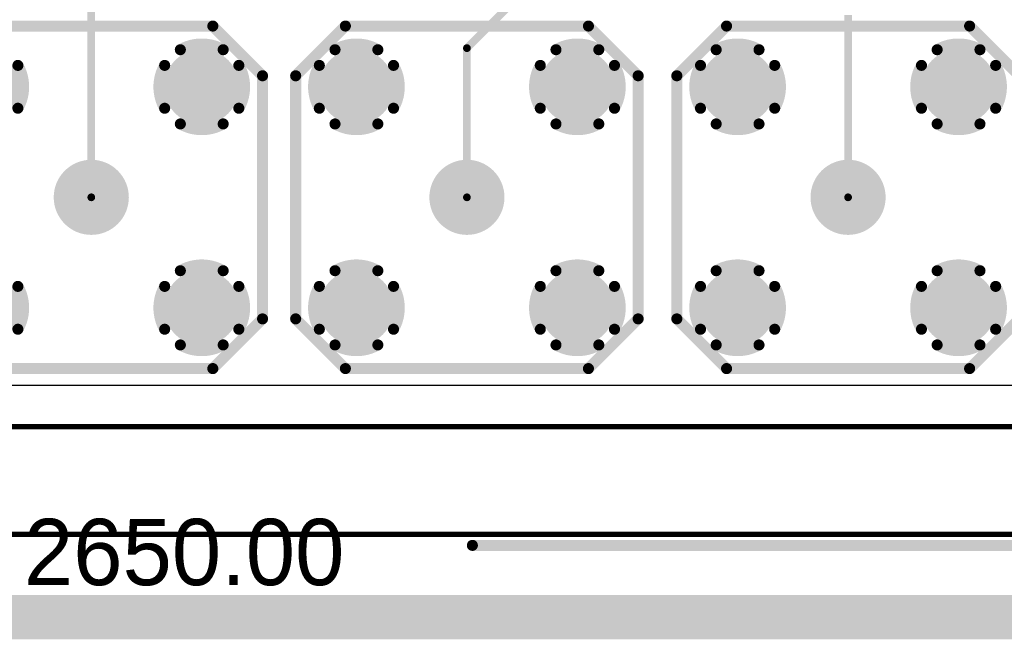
# Model space of a CAD drawing. Extents: x 0.21 to 6.77, y 0.98 to 2.62.
# Tile 3 of 16: x 1.59 to 2.48, y 0.98 to 1.54. Entities that reach past the tile are written whole.
import ezdxf

# ---------------------------------------------------------------- set-up
doc = ezdxf.new("R2010")
doc.units = 0
doc.layers.get('0').update_dxf_attribs({"linetype": 'CONTINUOUS'})
for name, color, linetype in [('BOTTOMLAYER', 5, 'CONTINUOUS'), ('BOTTOMSOLDER', 6, 'CONTINUOUS'), ('INTERNALPLANE1', 76, 'CONTINUOUS'), ('INTERNALPLANE2', 16, 'CONTINUOUS'), ('INTERNALPLANE3', 216, 'CONTINUOUS'), ('INTERNALPLANE4', 136, 'CONTINUOUS'), ('MULTILAYER', 9, 'CONTINUOUS'), ('PADHOLE', 156, 'CONTINUOUS'), ('TOPLAYER', 1, 'CONTINUOUS'), ('TOPOVERLAY', 2, 'CONTINUOUS'), ('TOPSOLDER', 216, 'CONTINUOUS')]:
    doc.layers.add(name, color=color, linetype=linetype)

# ---------------------------------------------------------------- blocks, each defined once
blk = doc.blocks.new('LEMO_EPA_00_10')
at = {"layer": 'BOTTOMLAYER', "const_width": 0.03}
for points in [[(-0.115, 0.1, 1), (-0.085, 0.1, 1)], [(0.085, 0.1, 1), (0.115, 0.1, 1)], [(-0.015, 0, 1), (0.015, 0, 1)], [(-0.115, -0.1, 1), (-0.085, -0.1, 1)], [(0.085, -0.1, 1), (0.115, -0.1, 1)]]:
    blk.add_lwpolyline(points, format="xyb", close=True, dxfattribs=at)
at = {"layer": 'BOTTOMSOLDER', "const_width": 0.034}
for points in [[(-0.117, 0.1, 1), (-0.083, 0.1, 1)], [(0.083, 0.1, 1), (0.117, 0.1, 1)], [(-0.017, 0, 1), (0.017, 0, 1)], [(-0.117, -0.1, 1), (-0.083, -0.1, 1)], [(0.083, -0.1, 1), (0.117, -0.1, 1)]]:
    blk.add_lwpolyline(points, format="xyb", close=True, dxfattribs=at)
at = {"layer": 'INTERNALPLANE1', "const_width": 0.03378}
for points in [[(-0.11689, 0.1, 1), (-0.08311, 0.1, 1)], [(0.08311, 0.1, 1), (0.11689, 0.1, 1)], [(-0.01689, 0, 1), (0.01689, 0, 1)], [(-0.11689, -0.1, 1), (-0.08311, -0.1, 1)], [(0.08311, -0.1, 1), (0.11689, -0.1, 1)]]:
    blk.add_lwpolyline(points, format="xyb", close=True, dxfattribs=at)
at = {"layer": 'INTERNALPLANE2', "const_width": 0.01}
for points in [[(-0.11939, 0.13358, -0.267949), (-0.08061, 0.13358)], [(0.08061, 0.13358, -0.267949), (0.11939, 0.13358)], [(-0.13358, 0.08061, -0.267949), (-0.13358, 0.11939)], [(-0.06642, 0.11939, -0.267949), (-0.06642, 0.08061)], [(0.06642, 0.08061, -0.267949), (0.06642, 0.11939)], [(0.13358, 0.11939, -0.267949), (0.13358, 0.08061)], [(-0.08061, 0.06642, -0.267949), (-0.11939, 0.06642)], [(0.11939, 0.06642, -0.267949), (0.08061, 0.06642)], [(-0.11939, -0.06642, -0.267949), (-0.08061, -0.06642)], [(0.08061, -0.06642, -0.267949), (0.11939, -0.06642)], [(-0.13358, -0.11939, -0.267949), (-0.13358, -0.08061)], [(-0.06642, -0.08061, -0.267949), (-0.06642, -0.11939)], [(0.06642, -0.11939, -0.267949), (0.06642, -0.08061)], [(0.13358, -0.08061, -0.267949), (0.13358, -0.11939)], [(-0.08061, -0.13358, -0.267949), (-0.11939, -0.13358)], [(0.11939, -0.13358, -0.267949), (0.08061, -0.13358)]]:
    blk.add_lwpolyline(points, format="xyb", dxfattribs=at)
at = {"layer": 'INTERNALPLANE2'}
for points, const_width in [([(-0.12189, 0.13358, 1), (-0.11689, 0.13358, 1)], 0.005), ([(-0.08311, 0.13358, 1), (-0.07811, 0.13358, 1)], 0.005), ([(0.07811, 0.13358, 1), (0.08311, 0.13358, 1)], 0.005), ([(0.11689, 0.13358, 1), (0.12189, 0.13358, 1)], 0.005), ([(-0.13608, 0.11939, 1), (-0.13108, 0.11939, 1)], 0.005), ([(-0.06892, 0.11939, 1), (-0.06392, 0.11939, 1)], 0.005), ([(0.06392, 0.11939, 1), (0.06892, 0.11939, 1)], 0.005), ([(0.13108, 0.11939, 1), (0.13608, 0.11939, 1)], 0.005), ([(-0.13608, 0.08061, 1), (-0.13108, 0.08061, 1)], 0.005), ([(-0.06892, 0.08061, 1), (-0.06392, 0.08061, 1)], 0.005), ([(0.06392, 0.08061, 1), (0.06892, 0.08061, 1)], 0.005), ([(0.13108, 0.08061, 1), (0.13608, 0.08061, 1)], 0.005), ([(-0.12189, 0.06642, 1), (-0.11689, 0.06642, 1)], 0.005), ([(-0.08311, 0.06642, 1), (-0.07811, 0.06642, 1)], 0.005), ([(0.07811, 0.06642, 1), (0.08311, 0.06642, 1)], 0.005), ([(0.11689, 0.06642, 1), (0.12189, 0.06642, 1)], 0.005), ([(-0.01689, 0, 1), (0.01689, 0, 1)], 0.03378), ([(-0.12189, -0.06642, 1), (-0.11689, -0.06642, 1)], 0.005), ([(-0.08311, -0.06642, 1), (-0.07811, -0.06642, 1)], 0.005), ([(0.07811, -0.06642, 1), (0.08311, -0.06642, 1)], 0.005), ([(0.11689, -0.06642, 1), (0.12189, -0.06642, 1)], 0.005), ([(-0.13608, -0.08061, 1), (-0.13108, -0.08061, 1)], 0.005), ([(-0.06892, -0.08061, 1), (-0.06392, -0.08061, 1)], 0.005), ([(0.06392, -0.08061, 1), (0.06892, -0.08061, 1)], 0.005), ([(0.13108, -0.08061, 1), (0.13608, -0.08061, 1)], 0.005), ([(-0.13608, -0.11939, 1), (-0.13108, -0.11939, 1)], 0.005), ([(-0.06892, -0.11939, 1), (-0.06392, -0.11939, 1)], 0.005), ([(0.06392, -0.11939, 1), (0.06892, -0.11939, 1)], 0.005), ([(0.13108, -0.11939, 1), (0.13608, -0.11939, 1)], 0.005), ([(-0.12189, -0.13358, 1), (-0.11689, -0.13358, 1)], 0.005), ([(-0.08311, -0.13358, 1), (-0.07811, -0.13358, 1)], 0.005), ([(0.07811, -0.13358, 1), (0.08311, -0.13358, 1)], 0.005), ([(0.11689, -0.13358, 1), (0.12189, -0.13358, 1)], 0.005)]:
    blk.add_lwpolyline(points, format="xyb", close=True, dxfattribs=dict(at, const_width=const_width))
at = {"layer": 'INTERNALPLANE3', "const_width": 0.03378}
for points in [[(-0.11689, 0.1, 1), (-0.08311, 0.1, 1)], [(0.08311, 0.1, 1), (0.11689, 0.1, 1)], [(-0.01689, 0, 1), (0.01689, 0, 1)], [(-0.11689, -0.1, 1), (-0.08311, -0.1, 1)], [(0.08311, -0.1, 1), (0.11689, -0.1, 1)]]:
    blk.add_lwpolyline(points, format="xyb", close=True, dxfattribs=at)
at = {"layer": 'INTERNALPLANE4', "const_width": 0.03378}
for points in [[(-0.11689, 0.1, 1), (-0.08311, 0.1, 1)], [(0.08311, 0.1, 1), (0.11689, 0.1, 1)], [(-0.01689, 0, 1), (0.01689, 0, 1)], [(-0.11689, -0.1, 1), (-0.08311, -0.1, 1)], [(0.08311, -0.1, 1), (0.11689, -0.1, 1)]]:
    blk.add_lwpolyline(points, format="xyb", close=True, dxfattribs=at)
at = {"layer": 'MULTILAYER', "const_width": 0.03}
for points in [[(-0.115, 0.1, 1), (-0.085, 0.1, 1)], [(0.085, 0.1, 1), (0.115, 0.1, 1)], [(-0.015, 0, 1), (0.015, 0, 1)], [(-0.115, -0.1, 1), (-0.085, -0.1, 1)], [(0.085, -0.1, 1), (0.115, -0.1, 1)]]:
    blk.add_lwpolyline(points, format="xyb", close=True, dxfattribs=at)
at = {"layer": 'PADHOLE', "const_width": 0.01378}
for points in [[(-0.10689, 0.1, 1), (-0.09311, 0.1, 1)], [(0.09311, 0.1, 1), (0.10689, 0.1, 1)], [(-0.00689, 0, 1), (0.00689, 0, 1)], [(-0.10689, -0.1, 1), (-0.09311, -0.1, 1)], [(0.09311, -0.1, 1), (0.10689, -0.1, 1)]]:
    blk.add_lwpolyline(points, format="xyb", close=True, dxfattribs=at)
at = {"layer": 'TOPLAYER', "const_width": 0.03}
for points in [[(-0.115, 0.1, 1), (-0.085, 0.1, 1)], [(0.085, 0.1, 1), (0.115, 0.1, 1)], [(-0.015, 0, 1), (0.015, 0, 1)], [(-0.115, -0.1, 1), (-0.085, -0.1, 1)], [(0.085, -0.1, 1), (0.115, -0.1, 1)]]:
    blk.add_lwpolyline(points, format="xyb", close=True, dxfattribs=at)
at = {"layer": 'TOPOVERLAY', "const_width": 0.01}
for points in [[(-0.155, 0.11), (-0.11, 0.155)], [(-0.11, 0.155), (0.11, 0.155)], [(0.11, 0.155), (0.155, 0.11)], [(-0.155, -0.11), (-0.155, 0.11)], [(0.155, -0.11), (0.155, 0.11)], [(-0.155, -0.11), (-0.11, -0.155)], [(0.11, -0.155), (0.155, -0.11)], [(-0.11, -0.155), (0.11, -0.155)]]:
    blk.add_lwpolyline(points, dxfattribs=at)
at = {"layer": 'TOPOVERLAY', "const_width": 0.005}
for points in [[(-0.1125, 0.155, 1), (-0.1075, 0.155, 1)], [(-0.1125, 0.155, 1), (-0.1075, 0.155, 1)], [(0.1075, 0.155, 1), (0.1125, 0.155, 1)], [(0.1075, 0.155, 1), (0.1125, 0.155, 1)], [(-0.1575, 0.11, 1), (-0.1525, 0.11, 1)], [(-0.1575, 0.11, 1), (-0.1525, 0.11, 1)], [(0.1525, 0.11, 1), (0.1575, 0.11, 1)], [(0.1525, 0.11, 1), (0.1575, 0.11, 1)], [(-0.1575, -0.11, 1), (-0.1525, -0.11, 1)], [(-0.1575, -0.11, 1), (-0.1525, -0.11, 1)], [(0.1525, -0.11, 1), (0.1575, -0.11, 1)], [(0.1525, -0.11, 1), (0.1575, -0.11, 1)], [(-0.1125, -0.155, 1), (-0.1075, -0.155, 1)], [(-0.1125, -0.155, 1), (-0.1075, -0.155, 1)], [(0.1075, -0.155, 1), (0.1125, -0.155, 1)], [(0.1075, -0.155, 1), (0.1125, -0.155, 1)]]:
    blk.add_lwpolyline(points, format="xyb", close=True, dxfattribs=at)
at = {"layer": 'TOPSOLDER', "const_width": 0.034}
for points in [[(-0.117, 0.1, 1), (-0.083, 0.1, 1)], [(0.083, 0.1, 1), (0.117, 0.1, 1)], [(-0.017, 0, 1), (0.017, 0, 1)], [(-0.117, -0.1, 1), (-0.083, -0.1, 1)], [(0.083, -0.1, 1), (0.117, -0.1, 1)]]:
    blk.add_lwpolyline(points, format="xyb", close=True, dxfattribs=at)
blk = doc.blocks.new('LEMO_EPA_00_11')
at = {"layer": 'BOTTOMLAYER', "const_width": 0.03}
for points in [[(-0.115, 0.1, 1), (-0.085, 0.1, 1)], [(0.085, 0.1, 1), (0.115, 0.1, 1)], [(-0.015, 0, 1), (0.015, 0, 1)], [(-0.115, -0.1, 1), (-0.085, -0.1, 1)], [(0.085, -0.1, 1), (0.115, -0.1, 1)]]:
    blk.add_lwpolyline(points, format="xyb", close=True, dxfattribs=at)
at = {"layer": 'BOTTOMSOLDER', "const_width": 0.034}
for points in [[(-0.117, 0.1, 1), (-0.083, 0.1, 1)], [(0.083, 0.1, 1), (0.117, 0.1, 1)], [(-0.017, 0, 1), (0.017, 0, 1)], [(-0.117, -0.1, 1), (-0.083, -0.1, 1)], [(0.083, -0.1, 1), (0.117, -0.1, 1)]]:
    blk.add_lwpolyline(points, format="xyb", close=True, dxfattribs=at)
at = {"layer": 'INTERNALPLANE1', "const_width": 0.03378}
for points in [[(-0.11689, 0.1, 1), (-0.08311, 0.1, 1)], [(0.08311, 0.1, 1), (0.11689, 0.1, 1)], [(-0.01689, 0, 1), (0.01689, 0, 1)], [(-0.11689, -0.1, 1), (-0.08311, -0.1, 1)], [(0.08311, -0.1, 1), (0.11689, -0.1, 1)]]:
    blk.add_lwpolyline(points, format="xyb", close=True, dxfattribs=at)
at = {"layer": 'INTERNALPLANE2', "const_width": 0.01}
for points in [[(-0.11939, 0.13358, -0.267949), (-0.08061, 0.13358)], [(0.08061, 0.13358, -0.267949), (0.11939, 0.13358)], [(-0.13358, 0.08061, -0.267949), (-0.13358, 0.11939)], [(-0.06642, 0.11939, -0.267949), (-0.06642, 0.08061)], [(0.06642, 0.08061, -0.267949), (0.06642, 0.11939)], [(0.13358, 0.11939, -0.267949), (0.13358, 0.08061)], [(-0.08061, 0.06642, -0.267949), (-0.11939, 0.06642)], [(0.11939, 0.06642, -0.267949), (0.08061, 0.06642)], [(-0.11939, -0.06642, -0.267949), (-0.08061, -0.06642)], [(0.08061, -0.06642, -0.267949), (0.11939, -0.06642)], [(-0.13358, -0.11939, -0.267949), (-0.13358, -0.08061)], [(-0.06642, -0.08061, -0.267949), (-0.06642, -0.11939)], [(0.06642, -0.11939, -0.267949), (0.06642, -0.08061)], [(0.13358, -0.08061, -0.267949), (0.13358, -0.11939)], [(-0.08061, -0.13358, -0.267949), (-0.11939, -0.13358)], [(0.11939, -0.13358, -0.267949), (0.08061, -0.13358)]]:
    blk.add_lwpolyline(points, format="xyb", dxfattribs=at)
at = {"layer": 'INTERNALPLANE2'}
for points, const_width in [([(-0.12189, 0.13358, 1), (-0.11689, 0.13358, 1)], 0.005), ([(-0.08311, 0.13358, 1), (-0.07811, 0.13358, 1)], 0.005), ([(0.07811, 0.13358, 1), (0.08311, 0.13358, 1)], 0.005), ([(0.11689, 0.13358, 1), (0.12189, 0.13358, 1)], 0.005), ([(-0.13608, 0.11939, 1), (-0.13108, 0.11939, 1)], 0.005), ([(-0.06892, 0.11939, 1), (-0.06392, 0.11939, 1)], 0.005), ([(0.06392, 0.11939, 1), (0.06892, 0.11939, 1)], 0.005), ([(0.13108, 0.11939, 1), (0.13608, 0.11939, 1)], 0.005), ([(-0.13608, 0.08061, 1), (-0.13108, 0.08061, 1)], 0.005), ([(-0.06892, 0.08061, 1), (-0.06392, 0.08061, 1)], 0.005), ([(0.06392, 0.08061, 1), (0.06892, 0.08061, 1)], 0.005), ([(0.13108, 0.08061, 1), (0.13608, 0.08061, 1)], 0.005), ([(-0.12189, 0.06642, 1), (-0.11689, 0.06642, 1)], 0.005), ([(-0.08311, 0.06642, 1), (-0.07811, 0.06642, 1)], 0.005), ([(0.07811, 0.06642, 1), (0.08311, 0.06642, 1)], 0.005), ([(0.11689, 0.06642, 1), (0.12189, 0.06642, 1)], 0.005), ([(-0.01689, 0, 1), (0.01689, 0, 1)], 0.03378), ([(-0.12189, -0.06642, 1), (-0.11689, -0.06642, 1)], 0.005), ([(-0.08311, -0.06642, 1), (-0.07811, -0.06642, 1)], 0.005), ([(0.07811, -0.06642, 1), (0.08311, -0.06642, 1)], 0.005), ([(0.11689, -0.06642, 1), (0.12189, -0.06642, 1)], 0.005), ([(-0.13608, -0.08061, 1), (-0.13108, -0.08061, 1)], 0.005), ([(-0.06892, -0.08061, 1), (-0.06392, -0.08061, 1)], 0.005), ([(0.06392, -0.08061, 1), (0.06892, -0.08061, 1)], 0.005), ([(0.13108, -0.08061, 1), (0.13608, -0.08061, 1)], 0.005), ([(-0.13608, -0.11939, 1), (-0.13108, -0.11939, 1)], 0.005), ([(-0.06892, -0.11939, 1), (-0.06392, -0.11939, 1)], 0.005), ([(0.06392, -0.11939, 1), (0.06892, -0.11939, 1)], 0.005), ([(0.13108, -0.11939, 1), (0.13608, -0.11939, 1)], 0.005), ([(-0.12189, -0.13358, 1), (-0.11689, -0.13358, 1)], 0.005), ([(-0.08311, -0.13358, 1), (-0.07811, -0.13358, 1)], 0.005), ([(0.07811, -0.13358, 1), (0.08311, -0.13358, 1)], 0.005), ([(0.11689, -0.13358, 1), (0.12189, -0.13358, 1)], 0.005)]:
    blk.add_lwpolyline(points, format="xyb", close=True, dxfattribs=dict(at, const_width=const_width))
at = {"layer": 'INTERNALPLANE3', "const_width": 0.03378}
for points in [[(-0.11689, 0.1, 1), (-0.08311, 0.1, 1)], [(0.08311, 0.1, 1), (0.11689, 0.1, 1)], [(-0.01689, 0, 1), (0.01689, 0, 1)], [(-0.11689, -0.1, 1), (-0.08311, -0.1, 1)], [(0.08311, -0.1, 1), (0.11689, -0.1, 1)]]:
    blk.add_lwpolyline(points, format="xyb", close=True, dxfattribs=at)
at = {"layer": 'INTERNALPLANE4', "const_width": 0.03378}
for points in [[(-0.11689, 0.1, 1), (-0.08311, 0.1, 1)], [(0.08311, 0.1, 1), (0.11689, 0.1, 1)], [(-0.01689, 0, 1), (0.01689, 0, 1)], [(-0.11689, -0.1, 1), (-0.08311, -0.1, 1)], [(0.08311, -0.1, 1), (0.11689, -0.1, 1)]]:
    blk.add_lwpolyline(points, format="xyb", close=True, dxfattribs=at)
at = {"layer": 'MULTILAYER', "const_width": 0.03}
for points in [[(-0.115, 0.1, 1), (-0.085, 0.1, 1)], [(0.085, 0.1, 1), (0.115, 0.1, 1)], [(-0.015, 0, 1), (0.015, 0, 1)], [(-0.115, -0.1, 1), (-0.085, -0.1, 1)], [(0.085, -0.1, 1), (0.115, -0.1, 1)]]:
    blk.add_lwpolyline(points, format="xyb", close=True, dxfattribs=at)
at = {"layer": 'PADHOLE', "const_width": 0.01378}
for points in [[(-0.10689, 0.1, 1), (-0.09311, 0.1, 1)], [(0.09311, 0.1, 1), (0.10689, 0.1, 1)], [(-0.00689, 0, 1), (0.00689, 0, 1)], [(-0.10689, -0.1, 1), (-0.09311, -0.1, 1)], [(0.09311, -0.1, 1), (0.10689, -0.1, 1)]]:
    blk.add_lwpolyline(points, format="xyb", close=True, dxfattribs=at)
at = {"layer": 'TOPLAYER', "const_width": 0.03}
for points in [[(-0.115, 0.1, 1), (-0.085, 0.1, 1)], [(0.085, 0.1, 1), (0.115, 0.1, 1)], [(-0.015, 0, 1), (0.015, 0, 1)], [(-0.115, -0.1, 1), (-0.085, -0.1, 1)], [(0.085, -0.1, 1), (0.115, -0.1, 1)]]:
    blk.add_lwpolyline(points, format="xyb", close=True, dxfattribs=at)
at = {"layer": 'TOPOVERLAY', "const_width": 0.01}
for points in [[(-0.155, 0.11), (-0.11, 0.155)], [(-0.11, 0.155), (0.11, 0.155)], [(0.11, 0.155), (0.155, 0.11)], [(-0.155, -0.11), (-0.155, 0.11)], [(0.155, -0.11), (0.155, 0.11)], [(-0.155, -0.11), (-0.11, -0.155)], [(0.11, -0.155), (0.155, -0.11)], [(-0.11, -0.155), (0.11, -0.155)]]:
    blk.add_lwpolyline(points, dxfattribs=at)
at = {"layer": 'TOPOVERLAY', "const_width": 0.005}
for points in [[(-0.1125, 0.155, 1), (-0.1075, 0.155, 1)], [(-0.1125, 0.155, 1), (-0.1075, 0.155, 1)], [(0.1075, 0.155, 1), (0.1125, 0.155, 1)], [(0.1075, 0.155, 1), (0.1125, 0.155, 1)], [(-0.1575, 0.11, 1), (-0.1525, 0.11, 1)], [(-0.1575, 0.11, 1), (-0.1525, 0.11, 1)], [(0.1525, 0.11, 1), (0.1575, 0.11, 1)], [(0.1525, 0.11, 1), (0.1575, 0.11, 1)], [(-0.1575, -0.11, 1), (-0.1525, -0.11, 1)], [(-0.1575, -0.11, 1), (-0.1525, -0.11, 1)], [(0.1525, -0.11, 1), (0.1575, -0.11, 1)], [(0.1525, -0.11, 1), (0.1575, -0.11, 1)], [(-0.1125, -0.155, 1), (-0.1075, -0.155, 1)], [(-0.1125, -0.155, 1), (-0.1075, -0.155, 1)], [(0.1075, -0.155, 1), (0.1125, -0.155, 1)], [(0.1075, -0.155, 1), (0.1125, -0.155, 1)]]:
    blk.add_lwpolyline(points, format="xyb", close=True, dxfattribs=at)
at = {"layer": 'TOPSOLDER', "const_width": 0.034}
for points in [[(-0.117, 0.1, 1), (-0.083, 0.1, 1)], [(0.083, 0.1, 1), (0.117, 0.1, 1)], [(-0.017, 0, 1), (0.017, 0, 1)], [(-0.117, -0.1, 1), (-0.083, -0.1, 1)], [(0.083, -0.1, 1), (0.117, -0.1, 1)]]:
    blk.add_lwpolyline(points, format="xyb", close=True, dxfattribs=at)
blk = doc.blocks.new('LEMO_EPA_00_12')
at = {"layer": 'BOTTOMLAYER', "const_width": 0.03}
for points in [[(-0.115, 0.1, 1), (-0.085, 0.1, 1)], [(0.085, 0.1, 1), (0.115, 0.1, 1)], [(-0.015, 0, 1), (0.015, 0, 1)], [(-0.115, -0.1, 1), (-0.085, -0.1, 1)], [(0.085, -0.1, 1), (0.115, -0.1, 1)]]:
    blk.add_lwpolyline(points, format="xyb", close=True, dxfattribs=at)
at = {"layer": 'BOTTOMSOLDER', "const_width": 0.034}
for points in [[(-0.117, 0.1, 1), (-0.083, 0.1, 1)], [(0.083, 0.1, 1), (0.117, 0.1, 1)], [(-0.017, 0, 1), (0.017, 0, 1)], [(-0.117, -0.1, 1), (-0.083, -0.1, 1)], [(0.083, -0.1, 1), (0.117, -0.1, 1)]]:
    blk.add_lwpolyline(points, format="xyb", close=True, dxfattribs=at)
at = {"layer": 'INTERNALPLANE1', "const_width": 0.03378}
for points in [[(-0.11689, 0.1, 1), (-0.08311, 0.1, 1)], [(0.08311, 0.1, 1), (0.11689, 0.1, 1)], [(-0.01689, 0, 1), (0.01689, 0, 1)], [(-0.11689, -0.1, 1), (-0.08311, -0.1, 1)], [(0.08311, -0.1, 1), (0.11689, -0.1, 1)]]:
    blk.add_lwpolyline(points, format="xyb", close=True, dxfattribs=at)
at = {"layer": 'INTERNALPLANE2', "const_width": 0.01}
for points in [[(-0.11939, 0.13358, -0.267949), (-0.08061, 0.13358)], [(0.08061, 0.13358, -0.267949), (0.11939, 0.13358)], [(-0.13358, 0.08061, -0.267949), (-0.13358, 0.11939)], [(-0.06642, 0.11939, -0.267949), (-0.06642, 0.08061)], [(0.06642, 0.08061, -0.267949), (0.06642, 0.11939)], [(0.13358, 0.11939, -0.267949), (0.13358, 0.08061)], [(-0.08061, 0.06642, -0.267949), (-0.11939, 0.06642)], [(0.11939, 0.06642, -0.267949), (0.08061, 0.06642)], [(-0.11939, -0.06642, -0.267949), (-0.08061, -0.06642)], [(0.08061, -0.06642, -0.267949), (0.11939, -0.06642)], [(-0.13358, -0.11939, -0.267949), (-0.13358, -0.08061)], [(-0.06642, -0.08061, -0.267949), (-0.06642, -0.11939)], [(0.06642, -0.11939, -0.267949), (0.06642, -0.08061)], [(0.13358, -0.08061, -0.267949), (0.13358, -0.11939)], [(-0.08061, -0.13358, -0.267949), (-0.11939, -0.13358)], [(0.11939, -0.13358, -0.267949), (0.08061, -0.13358)]]:
    blk.add_lwpolyline(points, format="xyb", dxfattribs=at)
at = {"layer": 'INTERNALPLANE2'}
for points, const_width in [([(-0.12189, 0.13358, 1), (-0.11689, 0.13358, 1)], 0.005), ([(-0.08311, 0.13358, 1), (-0.07811, 0.13358, 1)], 0.005), ([(0.07811, 0.13358, 1), (0.08311, 0.13358, 1)], 0.005), ([(0.11689, 0.13358, 1), (0.12189, 0.13358, 1)], 0.005), ([(-0.13608, 0.11939, 1), (-0.13108, 0.11939, 1)], 0.005), ([(-0.06892, 0.11939, 1), (-0.06392, 0.11939, 1)], 0.005), ([(0.06392, 0.11939, 1), (0.06892, 0.11939, 1)], 0.005), ([(0.13108, 0.11939, 1), (0.13608, 0.11939, 1)], 0.005), ([(-0.13608, 0.08061, 1), (-0.13108, 0.08061, 1)], 0.005), ([(-0.06892, 0.08061, 1), (-0.06392, 0.08061, 1)], 0.005), ([(0.06392, 0.08061, 1), (0.06892, 0.08061, 1)], 0.005), ([(0.13108, 0.08061, 1), (0.13608, 0.08061, 1)], 0.005), ([(-0.12189, 0.06642, 1), (-0.11689, 0.06642, 1)], 0.005), ([(-0.08311, 0.06642, 1), (-0.07811, 0.06642, 1)], 0.005), ([(0.07811, 0.06642, 1), (0.08311, 0.06642, 1)], 0.005), ([(0.11689, 0.06642, 1), (0.12189, 0.06642, 1)], 0.005), ([(-0.01689, 0, 1), (0.01689, 0, 1)], 0.03378), ([(-0.12189, -0.06642, 1), (-0.11689, -0.06642, 1)], 0.005), ([(-0.08311, -0.06642, 1), (-0.07811, -0.06642, 1)], 0.005), ([(0.07811, -0.06642, 1), (0.08311, -0.06642, 1)], 0.005), ([(0.11689, -0.06642, 1), (0.12189, -0.06642, 1)], 0.005), ([(-0.13608, -0.08061, 1), (-0.13108, -0.08061, 1)], 0.005), ([(-0.06892, -0.08061, 1), (-0.06392, -0.08061, 1)], 0.005), ([(0.06392, -0.08061, 1), (0.06892, -0.08061, 1)], 0.005), ([(0.13108, -0.08061, 1), (0.13608, -0.08061, 1)], 0.005), ([(-0.13608, -0.11939, 1), (-0.13108, -0.11939, 1)], 0.005), ([(-0.06892, -0.11939, 1), (-0.06392, -0.11939, 1)], 0.005), ([(0.06392, -0.11939, 1), (0.06892, -0.11939, 1)], 0.005), ([(0.13108, -0.11939, 1), (0.13608, -0.11939, 1)], 0.005), ([(-0.12189, -0.13358, 1), (-0.11689, -0.13358, 1)], 0.005), ([(-0.08311, -0.13358, 1), (-0.07811, -0.13358, 1)], 0.005), ([(0.07811, -0.13358, 1), (0.08311, -0.13358, 1)], 0.005), ([(0.11689, -0.13358, 1), (0.12189, -0.13358, 1)], 0.005)]:
    blk.add_lwpolyline(points, format="xyb", close=True, dxfattribs=dict(at, const_width=const_width))
at = {"layer": 'INTERNALPLANE3', "const_width": 0.03378}
for points in [[(-0.11689, 0.1, 1), (-0.08311, 0.1, 1)], [(0.08311, 0.1, 1), (0.11689, 0.1, 1)], [(-0.01689, 0, 1), (0.01689, 0, 1)], [(-0.11689, -0.1, 1), (-0.08311, -0.1, 1)], [(0.08311, -0.1, 1), (0.11689, -0.1, 1)]]:
    blk.add_lwpolyline(points, format="xyb", close=True, dxfattribs=at)
at = {"layer": 'INTERNALPLANE4', "const_width": 0.03378}
for points in [[(-0.11689, 0.1, 1), (-0.08311, 0.1, 1)], [(0.08311, 0.1, 1), (0.11689, 0.1, 1)], [(-0.01689, 0, 1), (0.01689, 0, 1)], [(-0.11689, -0.1, 1), (-0.08311, -0.1, 1)], [(0.08311, -0.1, 1), (0.11689, -0.1, 1)]]:
    blk.add_lwpolyline(points, format="xyb", close=True, dxfattribs=at)
at = {"layer": 'MULTILAYER', "const_width": 0.03}
for points in [[(-0.115, 0.1, 1), (-0.085, 0.1, 1)], [(0.085, 0.1, 1), (0.115, 0.1, 1)], [(-0.015, 0, 1), (0.015, 0, 1)], [(-0.115, -0.1, 1), (-0.085, -0.1, 1)], [(0.085, -0.1, 1), (0.115, -0.1, 1)]]:
    blk.add_lwpolyline(points, format="xyb", close=True, dxfattribs=at)
at = {"layer": 'PADHOLE', "const_width": 0.01378}
for points in [[(-0.10689, 0.1, 1), (-0.09311, 0.1, 1)], [(0.09311, 0.1, 1), (0.10689, 0.1, 1)], [(-0.00689, 0, 1), (0.00689, 0, 1)], [(-0.10689, -0.1, 1), (-0.09311, -0.1, 1)], [(0.09311, -0.1, 1), (0.10689, -0.1, 1)]]:
    blk.add_lwpolyline(points, format="xyb", close=True, dxfattribs=at)
at = {"layer": 'TOPLAYER', "const_width": 0.03}
for points in [[(-0.115, 0.1, 1), (-0.085, 0.1, 1)], [(0.085, 0.1, 1), (0.115, 0.1, 1)], [(-0.015, 0, 1), (0.015, 0, 1)], [(-0.115, -0.1, 1), (-0.085, -0.1, 1)], [(0.085, -0.1, 1), (0.115, -0.1, 1)]]:
    blk.add_lwpolyline(points, format="xyb", close=True, dxfattribs=at)
at = {"layer": 'TOPOVERLAY', "const_width": 0.01}
for points in [[(-0.155, 0.11), (-0.11, 0.155)], [(-0.11, 0.155), (0.11, 0.155)], [(0.11, 0.155), (0.155, 0.11)], [(-0.155, -0.11), (-0.155, 0.11)], [(0.155, -0.11), (0.155, 0.11)], [(-0.155, -0.11), (-0.11, -0.155)], [(0.11, -0.155), (0.155, -0.11)], [(-0.11, -0.155), (0.11, -0.155)]]:
    blk.add_lwpolyline(points, dxfattribs=at)
at = {"layer": 'TOPOVERLAY', "const_width": 0.005}
for points in [[(-0.1125, 0.155, 1), (-0.1075, 0.155, 1)], [(-0.1125, 0.155, 1), (-0.1075, 0.155, 1)], [(0.1075, 0.155, 1), (0.1125, 0.155, 1)], [(0.1075, 0.155, 1), (0.1125, 0.155, 1)], [(-0.1575, 0.11, 1), (-0.1525, 0.11, 1)], [(-0.1575, 0.11, 1), (-0.1525, 0.11, 1)], [(0.1525, 0.11, 1), (0.1575, 0.11, 1)], [(0.1525, 0.11, 1), (0.1575, 0.11, 1)], [(-0.1575, -0.11, 1), (-0.1525, -0.11, 1)], [(-0.1575, -0.11, 1), (-0.1525, -0.11, 1)], [(0.1525, -0.11, 1), (0.1575, -0.11, 1)], [(0.1525, -0.11, 1), (0.1575, -0.11, 1)], [(-0.1125, -0.155, 1), (-0.1075, -0.155, 1)], [(-0.1125, -0.155, 1), (-0.1075, -0.155, 1)], [(0.1075, -0.155, 1), (0.1125, -0.155, 1)], [(0.1075, -0.155, 1), (0.1125, -0.155, 1)]]:
    blk.add_lwpolyline(points, format="xyb", close=True, dxfattribs=at)
at = {"layer": 'TOPSOLDER', "const_width": 0.034}
for points in [[(-0.117, 0.1, 1), (-0.083, 0.1, 1)], [(0.083, 0.1, 1), (0.117, 0.1, 1)], [(-0.017, 0, 1), (0.017, 0, 1)], [(-0.117, -0.1, 1), (-0.083, -0.1, 1)], [(0.083, -0.1, 1), (0.117, -0.1, 1)]]:
    blk.add_lwpolyline(points, format="xyb", close=True, dxfattribs=at)

msp = doc.modelspace()

# ---------------------------------------------------------------- linework, layer by layer
at = {"layer": 'BOTTOMLAYER'}
for points, const_width in [([(1.655, 1.38), (1.655, 1.56)], 0.007), ([(1.995, 1.515), (2.035, 1.555)], 0.007), ([(2.34, 1.38), (2.34, 1.545)], 0.007), ([(1.995, 1.38), (1.995, 1.515)], 0.007), ([(1.1725, 1.1725), (2.8475, 1.1725)], 0.005), ([(1.055, 1.075), (3.769, 1.075)], 0.005)]:
    msp.add_lwpolyline(points, dxfattribs=dict(at, const_width=const_width))
at = {"layer": 'BOTTOMLAYER', "const_width": 0.0035}
for points in [[(1.99325, 1.515, 1), (1.99675, 1.515, 1)], [(1.99325, 1.515, 1), (1.99675, 1.515, 1)], [(1.65325, 1.38, 1), (1.65675, 1.38, 1)], [(1.99325, 1.38, 1), (1.99675, 1.38, 1)], [(2.33825, 1.38, 1), (2.34175, 1.38, 1)]]:
    msp.add_lwpolyline(points, format="xyb", close=True, dxfattribs=at)
at = {"layer": 'INTERNALPLANE1', "const_width": 0.04}
msp.add_lwpolyline([(0.23, 1), (6.75, 1)], dxfattribs=at)
at = {"layer": 'INTERNALPLANE2', "const_width": 0.04}
msp.add_lwpolyline([(0.23, 1), (6.75, 1)], dxfattribs=at)
at = {"layer": 'INTERNALPLANE3', "const_width": 0.04}
msp.add_lwpolyline([(0.23, 1), (6.75, 1)], dxfattribs=at)
at = {"layer": 'INTERNALPLANE4', "const_width": 0.04}
msp.add_lwpolyline([(0.23, 1), (6.75, 1)], dxfattribs=at)
at = {"layer": 'TOPLAYER'}
for p, q in [((0.69, 1.21), (2.79, 1.21)), ((3.255, 1.075), (0.57124, 1.075))]:
    msp.add_line(p, q, dxfattribs=at)
at = {"layer": 'TOPOVERLAY', "const_width": 0.01}
msp.add_lwpolyline([(1.99994, 1.065), (3.13, 1.065)], dxfattribs=at)
at = {"layer": 'TOPOVERLAY', "const_width": 0.005}
msp.add_lwpolyline([(1.99744, 1.065, 1), (2.00244, 1.065, 1)], format="xyb", close=True, dxfattribs=at)

# ---------------------------------------------------------------- block references
for name, p in [('LEMO_EPA_00_10', (1.655, 1.38)), ('LEMO_EPA_00_11', (1.995, 1.38)), ('LEMO_EPA_00_12', (2.34, 1.38))]:
    msp.add_blockref(name, p)

# ---------------------------------------------------------------- texts
at = {"layer": 'TOPOVERLAY'}
msp.add_text('2650.00', height=0.06, dxfattribs=at).set_placement((1.59406, 1.02901))

doc.saveas('drawing.dxf')
